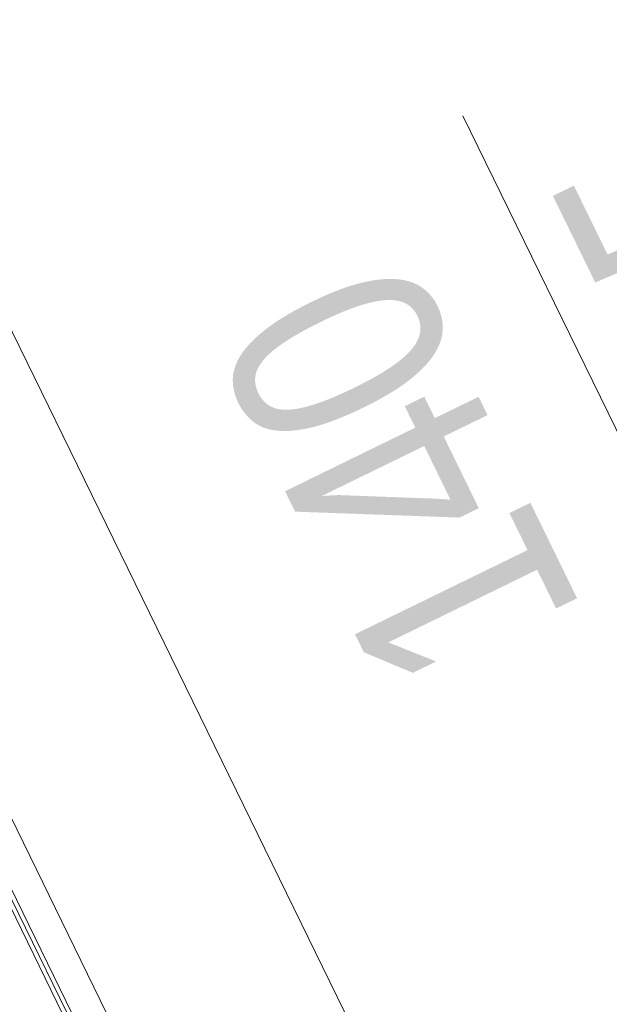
# Model space of a CAD drawing. Extents: x 6414462 to 20492237, y 5756825 to 17376351.
# Tile 96 of 127: x 6497763.272 to 6497763.546, y 5809740.342 to 5809740.799. Entities that reach past the tile are written whole.
import ezdxf

# ---------------------------------------------------------------- set-up
doc = ezdxf.new("R2010")
doc.units = 0
for name, color, linetype, lineweight in [('A-GENM', 7, 'Continuous', 5), ('A-GLAZ', 7, 'Continuous', 5), ('A-GLAZ-IDEN', 7, 'Continuous', 5)]:
    doc.layers.add(name, color=color, linetype=linetype, lineweight=lineweight)
doc.styles.add('Arial Narrow_1', font='txt', dxfattribs={"height": 1.5})

# ---------------------------------------------------------------- blocks, each defined once
blk = doc.blocks.new('Windows_S9000-Double-Vent-Window-with-Sashbars - O3 Windows_S9000-Double-Vent-Window-with-Sashbars 2-9225298-__-00_00 Przyziemie PB')
at = {"layer": 'A-GENM'}
for p, q in [((-65.217, 13.4), (65.217, 13.4)), ((5.383, 11.55), (58.917, 11.55))]:
    blk.add_line(p, q, dxfattribs=at)
at = {"layer": 'A-GLAZ'}
for p, q in [((-69, 23.35), (69, 23.35)), ((69, 11.95), (-69, 11.95)), ((-69, 11.75), (69, 11.75))]:
    blk.add_line(p, q, dxfattribs=at)
blk = doc.blocks.new('OOk oznaczenia okien __NL orneta - Oznaczenie okien standard flip-8779538-__-00_00 Przyziemie PB')
at = {"layer": 'A-GLAZ-IDEN'}
blk.add_line((0, 0.30949), (0, -0.30949), dxfattribs=at)

msp = doc.modelspace()

# ---------------------------------------------------------------- block references
at = {"layer": 'A-GLAZ', "xscale": 0.01, "yscale": 0.01, "zscale": 0.01, "rotation": 296.0323615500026}
msp.add_blockref('Windows_S9000-Double-Vent-Window-with-Sashbars - O3 Windows_S9000-Double-Vent-Window-with-Sashbars 2-9225298-__-00_00 Przyziemie PB', (6497763.12751, 5809740.41104, 0.1), dxfattribs=at)
at = {"layer": 'A-GLAZ-IDEN', "xscale": 0.4999999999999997, "yscale": 0.4999999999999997, "zscale": 0.4999999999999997, "rotation": 26.03236155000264}
msp.add_blockref('OOk oznaczenia okien __NL orneta - Oznaczenie okien standard flip-8779538-__-00_00 Przyziemie PB', (6497763.54589, 5809740.61539, 0.1), dxfattribs=at)

# ---------------------------------------------------------------- texts
at = {"layer": 'A-GLAZ-IDEN', "char_height": 0.1, "width": 0.192405, "attachment_point": 1, "rotation": 116.0324, "style": 'Arial Narrow_1'}
for s, insert in [('125', (6497763.59954, 5809740.55398, 0.1)), ('140', (6497763.44501, 5809740.4785, 0.1))]:
    msp.add_mtext(s, dxfattribs=dict(at, insert=insert))

doc.saveas('drawing.dxf')
